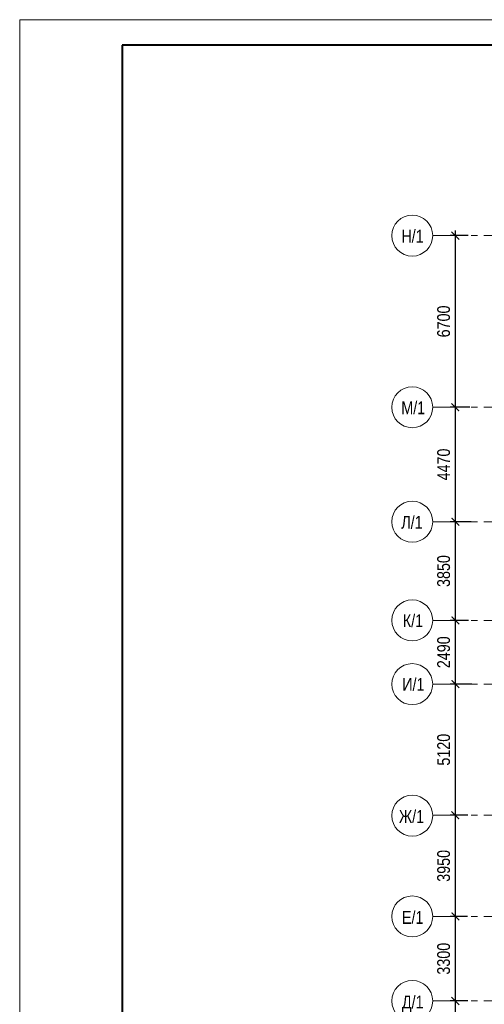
# Model space of a CAD drawing. Header units: inches. Extents: x -21855 to 99316, y -31809 to 52191.
# Tile 6 of 17: x -21855 to -3710, y 13750 to 52191. Entities that reach past the tile are written whole.
import ezdxf

# ---------------------------------------------------------------- set-up
doc = ezdxf.new("R2010")
doc.units = ezdxf.units.IN
doc.header["$LTSCALE"] = 1000
doc.header["$MEASUREMENT"] = 0
doc.linetypes.add('Оси_(М1_200)_Секция_1_КР$0$CENTER', pattern=[2, 1.25, -0.25, 0.25, -0.25])
doc.layers.add('xref', color=7, linetype='Continuous')
for name, color, linetype, lineweight in [('Оси_(М1_200)_Секция_1_КР$0$СК-100-О(си)', 7, 'Оси_(М1_200)_Секция_1_КР$0$CENTER', 15), ('Оси_(М1_200)_Секция_1_КР$0$СК-110-О-РАЗМЕРЫ', 7, 'Continuous', 15), ('Оси_(М1_200)_Секция_1_КР$0$СК-400-Т(екст)', 7, 'Continuous', 20), ('СК-200-Р(амка)', 7, 'Continuous', 40), ('СК-210-Р-РАМКА ЛИНИИ ТОНКИЕ', 7, 'Continuous', 15)]:
    doc.layers.add(name, color=color, linetype=linetype, lineweight=lineweight)
doc.styles.add('Оси_(М1_200)_Секция_1_КР$0$RUSS', font='arial.ttf', dxfattribs={"width": 0.8})
doc.dimstyles.new('Оси_(М1_200)_Секция_1_КР$0$100-200', dxfattribs={"dimscale": 0, "dimtxt": 500, "dimasz": 300, "dimexe": 200, "dimexo": 200, "dimgap": 200, "dimtad": 1, "dimdec": 0, "dimzin": 0, "dimdsep": 46, "dimtxsty": 'Оси_(М1_200)_Секция_1_КР$0$RUSS', "dimblk": 'Оси_(М1_200)_Секция_1_КР$0$_ArchTick', "dimcen": 0.096, "dimdle": 200, "dimclrd": 7, "dimclre": 7, "dimclrt": 256, "dimadec": 0, "dimazin": 0, "dimtfac": 1, "dimtdec": 0, "dimtmove": 2, "dimatfit": 3, "dimldrblk": 'Оси_(М1_200)_Секция_1_КР$0$_Oblique', "dimfxl": 1, "dimtolj": 1, "dimtzin": 0, "dimarcsym": 0})

# ---------------------------------------------------------------- blocks, each defined once
blk = doc.blocks.new('Оси_(М1_200)_Секция_1_КР$0$_ArchTick')
at = {"color": 0, "linetype": 'ByBlock', "const_width": 0.15}
blk.add_lwpolyline([(-0.5, -0.5), (0.5, 0.5)], dxfattribs=at)
blk = doc.blocks.new('*D95')
at = {"layer": 'Defpoints', "color": 0, "transparency": 16777216}
for p in [(-4841, 13880), (-4149, 13880), (-4401, 10130)]:
    blk.add_point(p, dxfattribs=at)
at = {"layer": 'Оси_(М1_200)_Секция_1_КР$0$СК-110-О-РАЗМЕРЫ', "color": 7, "lineweight": -2, "transparency": 16777216}
for p, q in [((-4349, 13880), (-5041, 13880)), ((-4841, 9930), (-4841, 14080)), ((-4601, 10130), (-5041, 10130))]:
    blk.add_line(p, q, dxfattribs=at)
at = {"layer": 'Оси_(М1_200)_Секция_1_КР$0$СК-110-О-РАЗМЕРЫ', "color": 7, "lineweight": -2, "transparency": 16777216, "xscale": 300, "yscale": 300, "zscale": 300}
for p, rotation in [((-4841, 13880), 90), ((-4841, 10130), 270)]:
    blk.add_blockref('Оси_(М1_200)_Секция_1_КР$0$_ArchTick', p, dxfattribs=dict(at, rotation=rotation))
at = {"layer": 'Оси_(М1_200)_Секция_1_КР$0$СК-110-О-РАЗМЕРЫ', "transparency": 16777216, "insert": (-5297, 12005), "char_height": 500, "attachment_point": 5, "rotation": 90, "style": 'Оси_(М1_200)_Секция_1_КР$0$RUSS'}
blk.add_mtext('\\A1;3750', dxfattribs=at)
blk = doc.blocks.new('Оси_(М1_200)_Секция_1_КР$0$_Oblique')
at = {"color": 0, "linetype": 'ByBlock', "lineweight": -2}
blk.add_line((-0.5, -0.5), (0.5, 0.5), dxfattribs=at)
blk = doc.blocks.new('*D96')
at = {"layer": 'Defpoints', "color": 0, "transparency": 16777216}
for p in [(-4841, 17180), (-4169, 17180), (-4399, 13880)]:
    blk.add_point(p, dxfattribs=at)
at = {"layer": 'Оси_(М1_200)_Секция_1_КР$0$СК-110-О-РАЗМЕРЫ', "color": 7, "lineweight": -2, "transparency": 16777216}
for p, q in [((-4841, 13680), (-4841, 17380)), ((-4369, 17180), (-5041, 17180)), ((-4599, 13880), (-5041, 13880))]:
    blk.add_line(p, q, dxfattribs=at)
at = {"layer": 'Оси_(М1_200)_Секция_1_КР$0$СК-110-О-РАЗМЕРЫ', "color": 7, "lineweight": -2, "transparency": 16777216, "xscale": 300, "yscale": 300, "zscale": 300}
for p, rotation in [((-4841, 17180), 90), ((-4841, 13880), 270)]:
    blk.add_blockref('Оси_(М1_200)_Секция_1_КР$0$_ArchTick', p, dxfattribs=dict(at, rotation=rotation))
at = {"layer": 'Оси_(М1_200)_Секция_1_КР$0$СК-110-О-РАЗМЕРЫ', "transparency": 16777216, "insert": (-5297, 15530), "char_height": 500, "attachment_point": 5, "rotation": 90, "style": 'Оси_(М1_200)_Секция_1_КР$0$RUSS'}
blk.add_mtext('\\A1;3300', dxfattribs=at)
blk = doc.blocks.new('*D97')
at = {"layer": 'Defpoints', "color": 0, "transparency": 16777216}
for p in [(-4841, 21130), (-4150, 21130), (-4417, 17180)]:
    blk.add_point(p, dxfattribs=at)
at = {"layer": 'Оси_(М1_200)_Секция_1_КР$0$СК-110-О-РАЗМЕРЫ', "color": 7, "lineweight": -2, "transparency": 16777216}
for p, q in [((-4841, 16980), (-4841, 21330)), ((-4350, 21130), (-5041, 21130)), ((-4617, 17180), (-5041, 17180))]:
    blk.add_line(p, q, dxfattribs=at)
at = {"layer": 'Оси_(М1_200)_Секция_1_КР$0$СК-110-О-РАЗМЕРЫ', "color": 7, "lineweight": -2, "transparency": 16777216, "xscale": 300, "yscale": 300, "zscale": 300}
for p, rotation in [((-4841, 21130), 90), ((-4841, 17180), 270)]:
    blk.add_blockref('Оси_(М1_200)_Секция_1_КР$0$_ArchTick', p, dxfattribs=dict(at, rotation=rotation))
at = {"layer": 'Оси_(М1_200)_Секция_1_КР$0$СК-110-О-РАЗМЕРЫ', "transparency": 16777216, "insert": (-5297, 19155), "char_height": 500, "attachment_point": 5, "rotation": 90, "style": 'Оси_(М1_200)_Секция_1_КР$0$RUSS'}
blk.add_mtext('\\A1;3950', dxfattribs=at)
blk = doc.blocks.new('*D98')
at = {"layer": 'Defpoints', "color": 0, "transparency": 16777216}
for p in [(-4841, 32590), (-4018, 32590), (-4454, 28740)]:
    blk.add_point(p, dxfattribs=at)
at = {"layer": 'Оси_(М1_200)_Секция_1_КР$0$СК-110-О-РАЗМЕРЫ', "color": 7, "lineweight": -2, "transparency": 16777216}
for p, q in [((-4841, 28540), (-4841, 32790)), ((-4218, 32590), (-5041, 32590)), ((-4654, 28740), (-5041, 28740))]:
    blk.add_line(p, q, dxfattribs=at)
at = {"layer": 'Оси_(М1_200)_Секция_1_КР$0$СК-110-О-РАЗМЕРЫ', "color": 7, "lineweight": -2, "transparency": 16777216, "xscale": 300, "yscale": 300, "zscale": 300}
for p, rotation in [((-4841, 32590), 90), ((-4841, 28740), 270)]:
    blk.add_blockref('Оси_(М1_200)_Секция_1_КР$0$_ArchTick', p, dxfattribs=dict(at, rotation=rotation))
at = {"layer": 'Оси_(М1_200)_Секция_1_КР$0$СК-110-О-РАЗМЕРЫ', "transparency": 16777216, "insert": (-5297, 30665), "char_height": 500, "attachment_point": 5, "rotation": 90, "style": 'Оси_(М1_200)_Секция_1_КР$0$RUSS'}
blk.add_mtext('\\A1;3850', dxfattribs=at)
blk = doc.blocks.new('*D99')
at = {"layer": 'Defpoints', "color": 0, "transparency": 16777216}
for p in [(-4841, 37060), (-4071, 37060), (-4399, 32590)]:
    blk.add_point(p, dxfattribs=at)
at = {"layer": 'Оси_(М1_200)_Секция_1_КР$0$СК-110-О-РАЗМЕРЫ', "color": 7, "lineweight": -2, "transparency": 16777216}
for p, q in [((-4271, 37060), (-5041, 37060)), ((-4841, 32390), (-4841, 37260)), ((-4599, 32590), (-5041, 32590))]:
    blk.add_line(p, q, dxfattribs=at)
at = {"layer": 'Оси_(М1_200)_Секция_1_КР$0$СК-110-О-РАЗМЕРЫ', "color": 7, "lineweight": -2, "transparency": 16777216, "xscale": 300, "yscale": 300, "zscale": 300}
for p, rotation in [((-4841, 37060), 90), ((-4841, 32590), 270)]:
    blk.add_blockref('Оси_(М1_200)_Секция_1_КР$0$_ArchTick', p, dxfattribs=dict(at, rotation=rotation))
at = {"layer": 'Оси_(М1_200)_Секция_1_КР$0$СК-110-О-РАЗМЕРЫ', "transparency": 16777216, "insert": (-5297, 34825), "char_height": 500, "attachment_point": 5, "rotation": 90, "style": 'Оси_(М1_200)_Секция_1_КР$0$RUSS'}
blk.add_mtext('\\A1;4470', dxfattribs=at)
blk = doc.blocks.new('*D100')
at = {"layer": 'Defpoints', "color": 0, "transparency": 16777216}
for p in [(-4841, 43760), (-4147, 43760), (-4374, 37060)]:
    blk.add_point(p, dxfattribs=at)
at = {"layer": 'Оси_(М1_200)_Секция_1_КР$0$СК-110-О-РАЗМЕРЫ', "color": 7, "lineweight": -2, "transparency": 16777216}
for p, q in [((-4841, 36860), (-4841, 43960)), ((-4347, 43760), (-5041, 43760)), ((-4574, 37060), (-5041, 37060))]:
    blk.add_line(p, q, dxfattribs=at)
at = {"layer": 'Оси_(М1_200)_Секция_1_КР$0$СК-110-О-РАЗМЕРЫ', "color": 7, "lineweight": -2, "transparency": 16777216, "xscale": 300, "yscale": 300, "zscale": 300}
for p, rotation in [((-4841, 43760), 90), ((-4841, 37060), 270)]:
    blk.add_blockref('Оси_(М1_200)_Секция_1_КР$0$_ArchTick', p, dxfattribs=dict(at, rotation=rotation))
at = {"layer": 'Оси_(М1_200)_Секция_1_КР$0$СК-110-О-РАЗМЕРЫ', "transparency": 16777216, "insert": (-5297, 40410), "char_height": 500, "attachment_point": 5, "rotation": 90, "style": 'Оси_(М1_200)_Секция_1_КР$0$RUSS'}
blk.add_mtext('\\A1;6700', dxfattribs=at)
blk = doc.blocks.new('*D90')
at = {"layer": 'Defpoints', "color": 0, "transparency": 16777216}
for p in [(-4841, 26250), (-3997, 26250), (-4576, 21130)]:
    blk.add_point(p, dxfattribs=at)
at = {"layer": 'Оси_(М1_200)_Секция_1_КР$0$СК-110-О-РАЗМЕРЫ', "color": 7, "lineweight": -2, "transparency": 16777216}
for p, q in [((-4197, 26250), (-5041, 26250)), ((-4841, 20930), (-4841, 26450)), ((-4776, 21130), (-5041, 21130))]:
    blk.add_line(p, q, dxfattribs=at)
at = {"layer": 'Оси_(М1_200)_Секция_1_КР$0$СК-110-О-РАЗМЕРЫ', "color": 7, "lineweight": -2, "transparency": 16777216, "xscale": 300, "yscale": 300, "zscale": 300}
for p, rotation in [((-4841, 26250), 90), ((-4841, 21130), 270)]:
    blk.add_blockref('Оси_(М1_200)_Секция_1_КР$0$_ArchTick', p, dxfattribs=dict(at, rotation=rotation))
at = {"layer": 'Оси_(М1_200)_Секция_1_КР$0$СК-110-О-РАЗМЕРЫ', "transparency": 16777216, "insert": (-5297, 23690), "char_height": 500, "attachment_point": 5, "rotation": 90, "style": 'Оси_(М1_200)_Секция_1_КР$0$RUSS'}
blk.add_mtext('\\A1;5120', dxfattribs=at)
blk = doc.blocks.new('*D91')
at = {"layer": 'Defpoints', "color": 0, "transparency": 16777216}
for p in [(-4841, 28740), (-4126, 28740), (-4407, 26250)]:
    blk.add_point(p, dxfattribs=at)
at = {"layer": 'Оси_(М1_200)_Секция_1_КР$0$СК-110-О-РАЗМЕРЫ', "color": 7, "lineweight": -2, "transparency": 16777216}
for p, q in [((-4841, 26050), (-4841, 28940)), ((-4326, 28740), (-5041, 28740)), ((-4607, 26250), (-5041, 26250))]:
    blk.add_line(p, q, dxfattribs=at)
at = {"layer": 'Оси_(М1_200)_Секция_1_КР$0$СК-110-О-РАЗМЕРЫ', "color": 7, "lineweight": -2, "transparency": 16777216, "xscale": 300, "yscale": 300, "zscale": 300}
for p, rotation in [((-4841, 28740), 90), ((-4841, 26250), 270)]:
    blk.add_blockref('Оси_(М1_200)_Секция_1_КР$0$_ArchTick', p, dxfattribs=dict(at, rotation=rotation))
at = {"layer": 'Оси_(М1_200)_Секция_1_КР$0$СК-110-О-РАЗМЕРЫ', "transparency": 16777216, "insert": (-5297, 27495), "char_height": 500, "attachment_point": 5, "rotation": 90, "style": 'Оси_(М1_200)_Секция_1_КР$0$RUSS'}
blk.add_mtext('\\A1;2490', dxfattribs=at)
blk = doc.blocks.new('Оси_(М1_200)_Секция_1_КР')
at = {"layer": 'Оси_(М1_200)_Секция_1_КР$0$СК-100-О(си)', "linetype": 'Оси_(М1_200)_Секция_1_КР$0$CENTER'}
for p, q in [((-5725.7, 43760.1), (23184.8, 43760.1)), ((-5725.7, 37060.1), (23184.8, 37060.1)), ((-5725.7, 32590.1), (23184.8, 32590.1)), ((-5725.7, 28740.1), (23184.8, 28740.1)), ((-5725.7, 26250), (23184.8, 26250)), ((-5725.7, 21130), (23184.8, 21130)), ((-5725.7, 17180.2), (23184.8, 17180.2)), ((-5725.7, 13880.3), (23184.8, 13880.3))]:
    blk.add_line(p, q, dxfattribs=at)
at = {"layer": 'Оси_(М1_200)_Секция_1_КР$0$СК-100-О(си)', "linetype": 'Continuous'}
for centre in [(-6525.7, 43760.1), (-6525.7, 37060.1), (-6525.7, 32590.1), (-6525.7, 28740.1), (-6525.7, 26250), (-6525.7, 21114.7), (-6525.7, 17180.2), (-6525.7, 13880.3)]:
    blk.add_circle(centre, 800, dxfattribs=at)
at = {"layer": 'Оси_(М1_200)_Секция_1_КР$0$СК-400-Т(екст)', "style": 'Оси_(М1_200)_Секция_1_КР$0$RUSS', "width": 0.8}
for s, p in [('Н/1', (-6950.2, 43487.8)), ('М/1', (-6951.2, 36787.8)), ('Л/1', (-6951.2, 32317.8)), ('К/1', (-6891, 28476.7)), ('И/1', (-6913.3, 25991.7)), ('Ж/1', (-7043.5, 20832.4)), ('Е/1', (-6926.5, 16890.4)), ('Д/1', (-6927, 13590.5))]:
    blk.add_text(s, height=500, dxfattribs=at).set_placement(p)
at = {"layer": 'Оси_(М1_200)_Секция_1_КР$0$СК-110-О-РАЗМЕРЫ'}
for base, p1, p2, override, picture, middle in [((-4841.5, 43760.1), (-4373.5, 37060.1), (-4147.4, 43760.1), {"dimscale": 1, "dimtxsty": 'Оси_(М1_200)_Секция_1_КР$0$RUSS'}, '*D100', (-5296.8, 40410.1)), ((-4841.5, 37060.1), (-4399.3, 32590.1), (-4071.4, 37060.1), {"dimscale": 1}, '*D99', (-5296.8, 34825.1)), ((-4841.5, 32590.1), (-4453.7, 28740.1), (-4018, 32590.1), {"dimscale": 1, "dimtxsty": 'Оси_(М1_200)_Секция_1_КР$0$RUSS'}, '*D98', (-5296.9, 30665.1)), ((-4841.5, 28740.1), (-4407.4, 26250), (-4125.7, 28740.1), {"dimscale": 1, "dimtxsty": 'Оси_(М1_200)_Секция_1_КР$0$RUSS'}, '*D91', (-5296.8, 27495.1)), ((-4841.5, 26250), (-4576.1, 21130), (-3996.7, 26250), {"dimscale": 1, "dimtxsty": 'Оси_(М1_200)_Секция_1_КР$0$RUSS'}, '*D90', (-5296.8, 23690)), ((-4841.5, 21130), (-4417.5, 17180.2), (-4150.3, 21130), {"dimscale": 1, "dimtxsty": 'Оси_(М1_200)_Секция_1_КР$0$RUSS'}, '*D97', (-5296.9, 19155.1)), ((-4841.5, 17180.2), (-4399.2, 13880.3), (-4169.1, 17180.2), {"dimscale": 1, "dimtxsty": 'Оси_(М1_200)_Секция_1_КР$0$RUSS'}, '*D96', (-5296.9, 15530.2)), ((-4841.5, 13880.3), (-4400.8, 10130.3), (-4149.2, 13880.3), {"dimscale": 1, "dimtxsty": 'Оси_(М1_200)_Секция_1_КР$0$RUSS'}, '*D95', (-5296.9, 12005.3))]:
    dim = blk.add_linear_dim(base=base, p1=p1, p2=p2, angle=90, dimstyle='Оси_(М1_200)_Секция_1_КР$0$100-200', override=override, dxfattribs=at)
    dim.commit()
    dim.dimension.update_dxf_attribs({"geometry": picture, "text_midpoint": middle})

msp = doc.modelspace()

# ---------------------------------------------------------------- linework, layer by layer
at = {"layer": 'СК-200-Р(амка)'}
for p, q in [((95945.5, 51191), (-17854.5, 51191)), ((-17854.5, 51191), (-17854.5, -30809))]:
    msp.add_line(p, q, dxfattribs=at)
at = {"layer": 'СК-210-Р-РАМКА ЛИНИИ ТОНКИЕ'}
for p, q in [((-21854.5, -31809), (-21854.5, 52191)), ((-21854.5, 52191), (96945.5, 52191))]:
    msp.add_line(p, q, dxfattribs=at)

# ---------------------------------------------------------------- block references
at = {"layer": 'xref'}
msp.add_blockref('Оси_(М1_200)_Секция_1_КР', (0, 0), dxfattribs=at)

doc.saveas('drawing.dxf')
